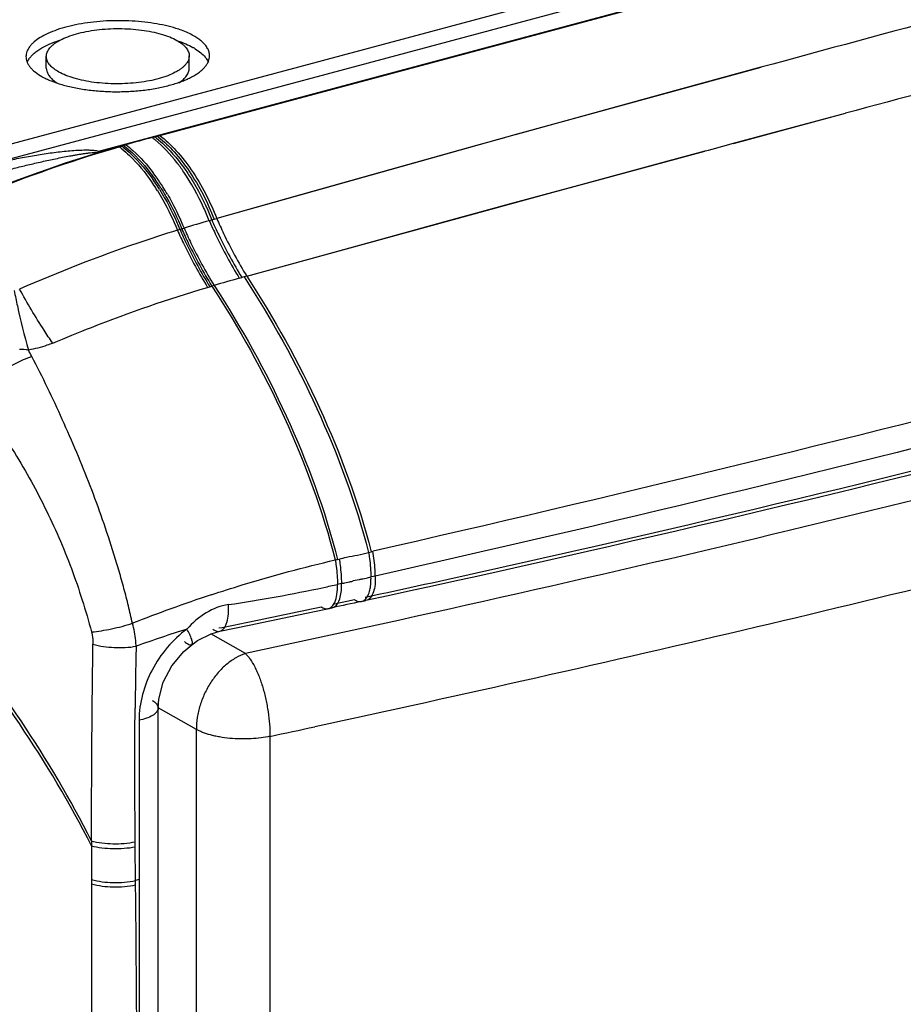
# Model space of a CAD drawing. Header units: millimetres. Extents: x -106 to 325, y 6 to 547.
# Tile 8 of 14: x -38 to 63, y 333 to 446. Entities that reach past the tile are written whole.
import ezdxf

# ---------------------------------------------------------------- set-up
doc = ezdxf.new("R2010")
doc.units = ezdxf.units.MM
doc.header["$LTSCALE"] = 30.734
doc.layers.get('0').update_dxf_attribs({"linetype": 'CONTINUOUS'})

msp = doc.modelspace()

# ---------------------------------------------------------------- linework, layer by layer
at = {"color": 7, "linetype": 'Continuous'}
for p, q in [((-43.12, 428.96), (294.42, 519.44)), ((-28.85, 430.94), (287.03, 515.62)), ((-52.05, 428.25), (121.13, 474.66)), ((-34.85, 440.44), (-34.85, 441.77)), ((-18.51, 440.44), (-18.51, 441.85)), ((-26.23, 431.5), (-28.63, 430.86)), ((-12.08, 373.51), (-16.04, 375.75)), ((-17.69, 364.83), (-22.05, 367.3)), ((-17.69, 300.82), (-17.69, 364.83)), ((-9.27, 364.04), (-9.26, 41.47))]:
    msp.add_line(p, q, dxfattribs=at)
at = {"color": 6, "linetype": 'Continuous'}
for p, q in [((46.88, 440.53), (19.01, 432.89)), ((46.88, 440.54), (35.47, 437.43)), ((35.47, 437.43), (18.76, 432.82)), ((43.74, 431.83), (56.57, 435.29)), ((47.3, 432.8), (56.57, 435.29)), ((-22.75, 432.51), (-22.17, 432.67)), ((-22.17, 432.67), (-21.87, 432.75)), ((19.01, 432.89), (-15.35, 423.25)), ((17.57, 432.49), (14.34, 431.59)), ((43.75, 431.85), (47.3, 432.8)), ((-26.24, 431.54), (-26.51, 431.46)), ((-26.24, 431.54), (-25.73, 431.68)), ((14.34, 431.59), (4.56, 428.86)), ((22.69, 426.15), (40.48, 430.95)), ((35.85, 429.72), (40.49, 430.97)), ((26.06, 427.07), (35.85, 429.72)), ((4.56, 428.86), (-5.63, 426)), ((18.14, 424.92), (26.06, 427.07)), ((-5.63, 426), (-15.35, 423.25)), ((-11.93, 416.65), (22.69, 426.15)), ((10.6, 422.86), (18.14, 424.92)), ((-15.92, 423.09), (-15.65, 423.16)), ((4.27, 421.13), (10.6, 422.86)), ((-19.58, 422), (-19.85, 421.92)), ((-19.58, 422), (-19.36, 422.07)), ((-3.44, 419), (4.27, 421.13)), ((-11.93, 416.65), (-3.44, 419)), ((-11.93, 416.65), (-12.23, 416.57)), ((-16.4, 415.38), (-16.15, 415.45)), ((-15.67, 415.59), (-15.92, 415.52)), ((-12.78, 416.42), (-12.48, 416.5)), ((2.01, 385.07), (2.32, 385.14)), ((-1.53, 384.27), (-1.35, 384.31)), ((-0.56, 381.63), (-0.19, 381.71)), ((-0.1, 381.73), (0.07, 381.76)), ((0.94, 381.95), (0.25, 381.81)), ((0.94, 381.95), (0.25, 381.81)), ((1.16, 382), (1.07, 381.98)), ((1.16, 382), (1.26, 382.03)), ((1.26, 382.03), (1.36, 382.05)), ((1.36, 382.05), (1.75, 382.13)), ((2.59, 382.33), (2.28, 382.26)), ((2.78, 382.37), (2.59, 382.33)), ((-1.09, 381.5), (-1.54, 381.4)), ((-1.9, 379.19), (0.39, 379.68)), ((1.21, 379.46), (1.71, 379.56)), ((-18.21, 374.52), (-18.21, 374.52)), ((-24.7, 367.01), (-24.69, 367.27)), ((-24.7, 367.01), (-24.69, 367.27)), ((-22.06, 318.51), (-22.06, 367.28)), ((-24.24, 365.88), (-24.24, 320.22)), ((-24.63, 347.04), (-24.68, 351.95)), ((-24.24, 347.68), (-24.63, 347.54))]:
    msp.add_line(p, q, dxfattribs=at)
for points in [[(-21.87, 432.75), (156.21, 480.48), (183.04, 487.67)], [(-15.02, 376.05), (-11.65, 376.74), (-6.91, 377.73), (-2.15, 378.74)], [(-18.21, 374.52), (-17.54, 374.99), (-16.01, 375.77), (-15.02, 376.05)], [(-22.06, 367.28), (-21.99, 368.28), (-21.48, 370.22), (-20.49, 372.1), (-19.11, 373.74), (-18.21, 374.52)]]:
    msp.add_lwpolyline(points, dxfattribs=at)
for centre, radius, start, end in [((1783.1, -5941.61), 6614.1, 104.822041, 105.218636), ((2288.49, -7891.18), 8620.42, 104.743429, 105.005408), ((19.91, 273.55), 164.59, 105.0227, 106.101), ((-29.53, 423.55), 11.24, 52.1682, 52.9049), ((-29.73, 423.28), 11.57, 51.5015, 52.1685), ((-29.95, 423.02), 11.92, 50.7917, 51.5012), ((-29.23, 423.64), 11.23, 52.1853, 52.8651), ((-29.44, 423.37), 11.57, 51.4629, 52.1851), ((-29.01, 423.64), 11.32, 52.1528, 52.8853), ((-33.67, 421.98), 11.88, 52.3101, 52.9251), ((-33.84, 421.76), 12.16, 51.7954, 52.3105), ((-34.02, 421.53), 12.45, 51.1848, 51.795), ((-33.53, 421.9), 12.08, 52.3658, 52.879), ((-33.7, 421.69), 12.36, 51.7566, 52.3654), ((-33, 422.38), 11.58, 52.1971, 52.8377), ((-40.79, 414.74), 22.77, 35.2085, 37.15), ((-42.38, 413.62), 24.71, 32.4509, 35.1985), ((-42.93, 413.52), 24.48, 32.4769, 34.6728), ((-42.61, 413.63), 24.42, 32.68, 34.8719), ((-42.99, 413.3), 25.13, 32.2888, 35.001), ((-43.55, 413.02), 25.54, 32.1091, 32.6924), ((-44.07, 412.54), 26.72, 30.305, 32.4601), ((-43.79, 412.96), 25.5, 31.8947, 32.4882), ((40.01, 223.64), 207.13, 105.7488, 106.58), ((57.03, 167.47), 258.55, 105.6642, 106.33), ((-189.43, 329.12), 171.82, 27.128, 27.4063), ((-1.09, 387.25), 5.61, 281.9946, 283.8716), ((-4.73, 381.99), 7.02, 0.2455, 2.1967), ((-39.57, 552.06), 174.84, 278.4033, 282.0317), ((-46.84, 587.46), 210.97, 281.9585, 282.3972), ((-8.49, 381.25), 7.4, 0.3135, 1.9283), ((37.34, 218.78), 170.02, 108.2817, 109.9327), ((38.75, 214.9), 174.15, 109.9339, 111.469), ((33.91, 211.62), 172.91, 107.7388, 109.7687), ((503.63, 362), 528.35, 178.6608, 179.428), ((-6757.02, 286.32), 6732.66, 0.288023, 0.516767)]:
    msp.add_arc(centre, radius, start, end, dxfattribs=at)
at = {"color": 7, "linetype": 'Continuous'}
for centre, radius, start, end in [((-23.94, 432.42), 13.16, 69.8055, 72.7017), ((-21.69, 436.37), 7.38, 59.9931, 60.7117), ((-21.5, 436.7), 7.01, 58.3378, 59.9973), ((23.27, 262.95), 175.76, 107.281, 112.5803), ((-549.55, 2906.35), 2599.09, 281.99775, 282.11348)]:
    msp.add_arc(centre, radius, start, end, dxfattribs=at)
for points, knots in [([(-20.02, 444.98), (-20.42, 445.11), (-21.26, 445.33), (-22.57, 445.58), (-23.96, 445.76), (-25.4, 445.86), (-26.88, 445.88), (-28.34, 445.83), (-29.78, 445.69), (-31.15, 445.48), (-32.43, 445.2), (-33.6, 444.85), (-34.64, 444.44), (-35.52, 443.98), (-36.14, 443.55), (-36.53, 443.18), (-36.83, 442.83), (-37.05, 442.45), (-37.16, 442.05), (-37.18, 441.86), (-37.18, 441.76)], [0, 0, 0, 0, 0.066765, 0.138282, 0.213498, 0.29118, 0.370031, 0.44872, 0.525923, 0.600365, 0.670834, 0.736278, 0.795797, 0.848785, 0.894955, 0.915578, 0.934668, 0.968885, 0.98466, 1, 1, 1, 1]), ([(-34.85, 441.77), (-34.85, 441.86), (-34.83, 442.03), (-34.75, 442.28), (-34.62, 442.53), (-34.44, 442.78), (-34.21, 443.01), (-33.93, 443.24), (-33.61, 443.46), (-33.1, 443.75), (-32.37, 444.07), (-31.38, 444.39), (-30.27, 444.65), (-29.07, 444.84), (-27.81, 444.95), (-26.52, 444.98), (-25.24, 444.94), (-23.99, 444.82), (-22.81, 444.63), (-21.73, 444.37), (-20.77, 444.04), (-20.18, 443.77), (-19.92, 443.62)], [0, 0, 0, 0, 0.015483, 0.031523, 0.048585, 0.067038, 0.087154, 0.109101, 0.132957, 0.158747, 0.216008, 0.280277, 0.350534, 0.425429, 0.50345, 0.582945, 0.66222, 0.739574, 0.813375, 0.882202, 0.944776, 1, 1, 1, 1]), ([(-18, 444.14), (-18.21, 444.26), (-18.67, 444.49), (-19.14, 444.68), (-19.39, 444.77)], [0, 0, 0, 0, 0.477984, 1, 1, 1, 1]), ([(-35.37, 442.76), (-35.06, 442.93), (-34.4, 443.26), (-33.7, 443.52), (-33.33, 443.64)], [0, 0, 0, 0, 0.471846, 1, 1, 1, 1]), ([(-19.92, 443.62), (-19.71, 443.5), (-19.41, 443.31), (-19.07, 443.01), (-18.81, 442.72), (-18.62, 442.41), (-18.52, 442.09), (-18.51, 441.93), (-18.51, 441.85)], [0, 0, 0, 0, 0.308306, 0.445711, 0.572371, 0.797245, 0.900131, 1, 1, 1, 1]), ([(-17.1, 443.52), (-17.24, 443.64), (-17.53, 443.85), (-17.83, 444.04), (-18, 444.14)], [0, 0, 0, 0, 0.478214, 1, 1, 1, 1]), ([(-36.83, 441.49), (-36.75, 441.61), (-36.57, 441.84), (-36.23, 442.16), (-35.83, 442.48), (-35.53, 442.66), (-35.37, 442.76)], [0, 0, 0, 0, 0.217652, 0.455811, 0.716275, 1, 1, 1, 1]), ([(-19.83, 443.57), (-19.51, 443.46), (-18.92, 443.24), (-18.34, 442.96), (-18.08, 442.81)], [0, 0, 0, 0, 0.524779, 1, 1, 1, 1]), ([(-17.82, 442.66), (-17.6, 442.52), (-17.19, 442.24), (-16.83, 441.89), (-16.68, 441.71)], [0, 0, 0, 0, 0.533175, 1, 1, 1, 1]), ([(-16.18, 441.86), (-16.18, 442), (-16.22, 442.3), (-16.4, 442.73), (-16.7, 443.15), (-16.96, 443.4), (-17.1, 443.52)], [0, 0, 0, 0, 0.220311, 0.453711, 0.711137, 1, 1, 1, 1]), ([(-37.18, 441.76), (-37.18, 441.66), (-37.16, 441.46), (-37.06, 441.15), (-36.92, 440.85), (-36.71, 440.56), (-36.45, 440.27), (-36.01, 439.89), (-35.63, 439.64), (-35.35, 439.49)], [0, 0, 0, 0, 0.099815, 0.202636, 0.311245, 0.427931, 0.554435, 0.691742, 1, 1, 1, 1]), ([(-37.01, 441.18), (-36.99, 441.2), (-36.94, 441.31), (-36.88, 441.42), (-36.83, 441.49)], [0, 0, 0, 0, 0.243516, 1, 1, 1, 1]), ([(-35.35, 439.49), (-35.19, 439.39), (-34.85, 439.22), (-34.09, 438.89), (-33.03, 438.53), (-31.64, 438.19), (-30.12, 437.94), (-28.52, 437.79), (-26.87, 437.73), (-25.22, 437.78), (-23.6, 437.92), (-22.06, 438.16), (-20.64, 438.5), (-19.54, 438.85), (-18.76, 439.17), (-18.24, 439.43), (-17.77, 439.69), (-17.35, 439.97), (-17, 440.27), (-16.7, 440.57), (-16.47, 440.88), (-16.3, 441.2), (-16.2, 441.53), (-16.18, 441.75), (-16.18, 441.86)], [0, 0, 0, 0, 0.026659, 0.055263, 0.117815, 0.18661, 0.260405, 0.337755, 0.417021, 0.496514, 0.574532, 0.649433, 0.719681, 0.783956, 0.813519, 0.841235, 0.867036, 0.89089, 0.912833, 0.932954, 0.951413, 0.968474, 0.984514, 1, 1, 1, 1]), ([(-34.52, 440.9), (-34.62, 441.03), (-34.75, 441.24), (-34.83, 441.55), (-34.85, 441.7), (-34.85, 441.77)], [0, 0, 0, 0, 0.52321, 0.764749, 1, 1, 1, 1]), ([(-18.51, 441.85), (-18.51, 441.76), (-18.52, 441.59), (-18.6, 441.34), (-18.73, 441.09), (-18.92, 440.85), (-19.15, 440.61), (-19.42, 440.38), (-19.74, 440.16), (-20.25, 439.88), (-20.98, 439.55), (-21.98, 439.23), (-23.08, 438.97), (-24.28, 438.79), (-25.54, 438.67), (-26.83, 438.64), (-28.11, 438.68), (-29.36, 438.8), (-30.54, 438.99), (-31.62, 439.26), (-32.58, 439.58), (-33.17, 439.85), (-33.43, 440)], [0, 0, 0, 0, 0.015483, 0.031523, 0.048585, 0.067038, 0.087154, 0.109101, 0.132956, 0.158747, 0.216008, 0.280277, 0.350534, 0.425429, 0.50345, 0.582945, 0.662219, 0.739574, 0.813375, 0.882202, 0.944776, 1, 1, 1, 1]), ([(-16.68, 441.71), (-16.64, 441.66), (-16.5, 441.47), (-16.38, 441.26), (-16.31, 441.1)], [0, 0, 0, 0, 0.264348, 1, 1, 1, 1]), ([(-34.85, 440.44), (-34.85, 440.32), (-34.81, 440.08), (-34.71, 439.86), (-34.65, 439.75)], [0, 0, 0, 0, 0.485225, 1, 1, 1, 1]), ([(-34.38, 440.73), (-34.4, 440.74), (-34.45, 440.8), (-34.49, 440.86), (-34.52, 440.9)], [0, 0, 0, 0, 0.255833, 1, 1, 1, 1]), ([(-33.43, 440), (-33.61, 440.11), (-33.95, 440.32), (-34.26, 440.59), (-34.38, 440.73)], [0, 0, 0, 0, 0.533586, 1, 1, 1, 1]), ([(-19.68, 438.78), (-19.5, 438.89), (-19.18, 439.13), (-18.8, 439.54), (-18.6, 439.92), (-18.52, 440.22), (-18.51, 440.37), (-18.51, 440.44)], [0, 0, 0, 0, 0.301718, 0.562778, 0.790677, 0.896627, 1, 1, 1, 1]), ([(-34.65, 439.75), (-34.65, 439.73), (-34.61, 439.66), (-34.56, 439.6), (-34.53, 439.55)], [0, 0, 0, 0, 0.244284, 1, 1, 1, 1]), ([(-34.53, 439.55), (-34.41, 439.39), (-34.12, 439.09), (-33.77, 438.84), (-33.58, 438.72)], [0, 0, 0, 0, 0.463103, 1, 1, 1, 1]), ([(224.6, 436.95), (215.39, 433.9), (196.76, 427.88), (168.48, 419.22), (139.64, 410.83), (100.21, 399.97), (49.66, 387.18), (8.7, 377.93), (-12.08, 373.51)], [0, 0, 0, 0, 0.118793, 0.239478, 0.36199, 0.486276, 0.739942, 1, 1, 1, 1]), ([(-43.12, 428.96), (-42.53, 429.11), (-41.35, 429.41), (-39.57, 429.82), (-37.79, 430.19), (-36.29, 430.46), (-35.09, 430.65), (-34.18, 430.78), (-33.27, 430.89), (-32.37, 430.99), (-31.46, 431.06), (-30.7, 431.09), (-30.1, 431.09), (-29.73, 431.08), (-29.44, 431.05), (-29.23, 431.03), (-29.03, 430.99), (-28.91, 430.96), (-28.85, 430.94)], [0, 0, 0, 0, 0.125846, 0.251734, 0.377679, 0.503704, 0.566758, 0.62984, 0.692948, 0.756062, 0.819111, 0.881861, 0.912915, 0.943439, 0.958343, 0.972907, 0.986863, 1, 1, 1, 1]), ([(-41.48, 428.23), (-40.95, 428.38), (-39.91, 428.65), (-38.33, 429.05), (-37.02, 429.37), (-35.96, 429.61), (-35.17, 429.79), (-34.38, 429.96), (-33.59, 430.13), (-32.79, 430.29), (-32.13, 430.41), (-31.6, 430.51), (-31.2, 430.58), (-30.8, 430.64), (-30.41, 430.7), (-30.01, 430.75), (-29.69, 430.78), (-29.43, 430.79), (-29.25, 430.8), (-29.09, 430.79), (-28.99, 430.78), (-28.94, 430.77)], [0, 0, 0, 0, 0.126686, 0.253386, 0.380056, 0.443381, 0.506695, 0.569993, 0.633273, 0.696525, 0.75969, 0.791222, 0.822721, 0.854158, 0.885379, 0.916236, 0.946747, 0.961783, 0.976082, 0.989007, 1, 1, 1, 1]), ([(-28.94, 430.77), (-28.92, 430.78), (-28.86, 430.79), (-28.79, 430.82), (-28.71, 430.84), (-28.66, 430.85), (-28.63, 430.86)], [0, 0, 0, 0, 0.250735, 0.500693, 0.75052, 1, 1, 1, 1]), ([(-28.85, 430.94), (-28.83, 430.94), (-28.75, 430.91), (-28.68, 430.89), (-28.63, 430.86)], [0, 0, 0, 0, 0.264025, 1, 1, 1, 1]), ([(190, 415.39), (174.55, 410.63), (143.17, 401.37), (95.27, 388.42), (46.05, 376.26), (12.73, 368.76), (-4.13, 365.14)], [0, 0, 0, 0, 0.241794, 0.489255, 0.742098, 1, 1, 1, 1]), ([(-12.08, 373.51), (-12.46, 373.38), (-13.22, 373.03), (-14.27, 372.28), (-15.23, 371.33), (-16.08, 370.2), (-16.77, 368.94), (-17.29, 367.6), (-17.62, 366.22), (-17.69, 365.29), (-17.69, 364.83)], [0, 0, 0, 0, 0.109967, 0.226973, 0.351106, 0.480478, 0.612582, 0.744875, 0.874826, 1, 1, 1, 1]), ([(-12.08, 373.51), (-11.99, 373.42), (-11.79, 373.21), (-11.41, 372.7), (-11.07, 372.11), (-10.75, 371.44), (-10.51, 370.87), (-10.29, 370.26), (-10.01, 369.4), (-9.78, 368.49), (-9.6, 367.56), (-9.44, 366.61), (-9.31, 365.44), (-9.27, 364.5), (-9.27, 364.04)], [0, 0, 0, 0, 0.040136, 0.084936, 0.187636, 0.245083, 0.306164, 0.370459, 0.437427, 0.577123, 0.648731, 0.720719, 0.863358, 1, 1, 1, 1]), ([(-9.27, 364.04), (-9.6, 363.97), (-10.32, 363.85), (-11.45, 363.75), (-12.65, 363.72), (-13.85, 363.79), (-14.83, 363.92), (-15.57, 364.07), (-16.22, 364.23), (-16.82, 364.42), (-17.35, 364.65), (-17.59, 364.77), (-17.69, 364.83)], [0, 0, 0, 0, 0.120574, 0.253457, 0.394288, 0.53653, 0.673386, 0.73795, 0.798979, 0.908384, 0.956476, 1, 1, 1, 1])]:
    msp.add_open_spline(points, degree=3, knots=knots, dxfattribs=at)
at = {"color": 6, "linetype": 'Continuous'}
for points, knots in [([(-22.23, 432.42), (-21.93, 432.18), (-20.68, 431.08), (-19.62, 429.78), (-18.89, 428.73)], [0, 0, 0, 0, 0.230496, 1, 1, 1, 1]), ([(-22.06, 432.58), (-21.4, 432.07), (-20.12, 430.84), (-17.78, 427.79), (-16.4, 425.09), (-15.65, 423.16)], [0, 0, 0, 0, 0.217737, 0.460065, 1, 1, 1, 1]), ([(-21.87, 432.75), (-21.2, 432.24), (-19.9, 431.01), (-17.51, 427.94), (-16.12, 425.2), (-15.35, 423.25)], [0, 0, 0, 0, 0.216907, 0.459069, 1, 1, 1, 1]), ([(-45.46, 424.68), (-43.89, 425.34), (-37.68, 427.86), (-31.32, 430.05), (-26.51, 431.46)], [0, 0, 0, 0, 0.252995, 1, 1, 1, 1]), ([(-26.22, 431.23), (-25.91, 430.98), (-24.63, 429.85), (-23.54, 428.52), (-22.8, 427.44)], [0, 0, 0, 0, 0.230442, 1, 1, 1, 1]), ([(-26.05, 431.39), (-25.74, 431.15), (-24.44, 430.02), (-23.33, 428.68), (-22.58, 427.6)], [0, 0, 0, 0, 0.230222, 1, 1, 1, 1]), ([(-25.91, 431.52), (-25.59, 431.28), (-24.28, 430.15), (-23.17, 428.81), (-22.4, 427.72)], [0, 0, 0, 0, 0.229492, 1, 1, 1, 1]), ([(-25.73, 431.68), (-25.46, 431.47), (-24.32, 430.52), (-23.32, 429.4), (-22.63, 428.49)], [0, 0, 0, 0, 0.231452, 1, 1, 1, 1]), ([(-19.13, 428.56), (-19.38, 428.93), (-20.35, 430.26), (-21.48, 431.49), (-22.41, 432.25)], [0, 0, 0, 0, 0.268402, 1, 1, 1, 1]), ([(-16.22, 423), (-16.42, 423.51), (-17.23, 425.44), (-18.25, 427.28), (-19.13, 428.56)], [0, 0, 0, 0, 0.259905, 1, 1, 1, 1]), ([(-18.89, 428.73), (-18.6, 428.31), (-17.45, 426.52), (-16.51, 424.59), (-15.92, 423.09)], [0, 0, 0, 0, 0.238388, 1, 1, 1, 1]), ([(-21.74, 426.73), (-21.52, 426.37), (-20.62, 424.87), (-19.86, 423.29), (-19.36, 422.07)], [0, 0, 0, 0, 0.241821, 1, 1, 1, 1]), ([(-22.14, 426.44), (-21.92, 426.09), (-21.06, 424.64), (-20.34, 423.1), (-19.85, 421.92)], [0, 0, 0, 0, 0.242258, 1, 1, 1, 1]), ([(-21.92, 426.6), (-21.7, 426.25), (-20.82, 424.77), (-20.07, 423.21), (-19.58, 422)], [0, 0, 0, 0, 0.242092, 1, 1, 1, 1]), ([(-21, 426.03), (-20.82, 425.72), (-20.12, 424.47), (-19.51, 423.16), (-19.1, 422.15)], [0, 0, 0, 0, 0.243998, 1, 1, 1, 1]), ([(-16.22, 423), (-15.96, 422.42), (-14.93, 420.18), (-13.74, 417.99), (-12.78, 416.42)], [0, 0, 0, 0, 0.254781, 1, 1, 1, 1]), ([(-15.92, 423.09), (-15.67, 422.51), (-14.63, 420.26), (-13.45, 418.08), (-12.48, 416.5)], [0, 0, 0, 0, 0.254801, 1, 1, 1, 1]), ([(-15.35, 423.25), (-15.1, 422.67), (-14.07, 420.42), (-12.89, 418.23), (-11.93, 416.65)], [0, 0, 0, 0, 0.254846, 1, 1, 1, 1]), ([(-19.85, 421.92), (-21.37, 421.45), (-27.47, 419.46), (-33.46, 417.11), (-37.9, 415.18)], [0, 0, 0, 0, 0.246838, 1, 1, 1, 1]), ([(-19.85, 421.92), (-19.6, 421.34), (-18.56, 419.11), (-17.37, 416.94), (-16.4, 415.38)], [0, 0, 0, 0, 0.254584, 1, 1, 1, 1]), ([(-19.58, 422), (-19.32, 421.43), (-18.29, 419.19), (-17.11, 417.02), (-16.15, 415.45)], [0, 0, 0, 0, 0.254659, 1, 1, 1, 1]), ([(-19.36, 422.07), (-19.11, 421.5), (-18.07, 419.26), (-16.88, 417.08), (-15.92, 415.52)], [0, 0, 0, 0, 0.254656, 1, 1, 1, 1]), ([(-19.1, 422.15), (-18.84, 421.58), (-17.81, 419.34), (-16.63, 417.16), (-15.67, 415.59)], [0, 0, 0, 0, 0.254684, 1, 1, 1, 1]), ([(-12.23, 416.57), (-9.09, 411.78), (-3.46, 401.63), (0.54, 390.71), (2.01, 385.07)], [0, 0, 0, 0, 0.495896, 1, 1, 1, 1]), ([(-11.93, 416.65), (-8.79, 411.86), (-3.16, 401.7), (0.85, 390.79), (2.32, 385.14)], [0, 0, 0, 0, 0.495872, 1, 1, 1, 1]), ([(-15.92, 415.52), (-12.8, 410.75), (-7.21, 400.66), (-3.24, 389.81), (-1.8, 384.21)], [0, 0, 0, 0, 0.496202, 1, 1, 1, 1]), ([(-15.67, 415.59), (-12.55, 410.84), (-6.95, 400.75), (-2.98, 389.9), (-1.53, 384.27)], [0, 0, 0, 0, 0.494271, 1, 1, 1, 1]), ([(-38.52, 415), (-38.41, 414.41), (-37.93, 412.14), (-37.37, 409.88), (-36.89, 408.21)], [0, 0, 0, 0, 0.256153, 1, 1, 1, 1]), ([(-34.12, 409), (-34.46, 409.49), (-35.8, 411.5), (-37.03, 413.58), (-37.9, 415.18)], [0, 0, 0, 0, 0.246156, 1, 1, 1, 1]), ([(-34.12, 409.01), (-32.65, 409.63), (-26.84, 411.99), (-20.9, 414.04), (-16.4, 415.38)], [0, 0, 0, 0, 0.253425, 1, 1, 1, 1]), ([(109.28, 411.78), (100.6, 409.42), (65.16, 400.01), (29.52, 391.38), (2.54, 385.2)], [0, 0, 0, 0, 0.245307, 1, 1, 1, 1]), ([(-34.12, 409), (-34.34, 408.91), (-35.23, 408.57), (-36.17, 408.33), (-36.89, 408.21)], [0, 0, 0, 0, 0.246064, 1, 1, 1, 1]), ([(107.97, 408.33), (99.42, 406.02), (64.5, 396.79), (29.38, 388.34), (2.78, 382.37)], [0, 0, 0, 0, 0.245209, 1, 1, 1, 1]), ([(-42.93, 402.94), (-42.58, 403.43), (-41.71, 404.38), (-40.18, 405.65), (-38.41, 406.71), (-37.14, 407.26), (-36.5, 407.47)], [0, 0, 0, 0, 0.227095, 0.48194, 0.746068, 1, 1, 1, 1]), ([(-24.99, 376.97), (-25.15, 377.62), (-25.45, 378.95), (-25.96, 380.94), (-26.52, 382.91), (-27.31, 385.55), (-28.39, 388.82), (-30.29, 393.98), (-32.93, 400.23), (-35.27, 405.11), (-36.5, 407.47)], [0, 0, 0, 0, 0.062308, 0.124945, 0.187832, 0.250935, 0.377512, 0.504139, 0.755377, 1, 1, 1, 1]), ([(1.63, 379.95), (10.69, 381.9), (46.2, 389.8), (81.53, 398.57), (107.7, 405.64)], [0, 0, 0, 0, 0.254642, 1, 1, 1, 1]), ([(108.73, 405.47), (100.04, 403.12), (64.54, 393.79), (28.79, 385.4), (1.71, 379.56)], [0, 0, 0, 0, 0.245247, 1, 1, 1, 1]), ([(-42.93, 402.94), (-41.43, 401), (-38.6, 396.88), (-34.93, 390.29), (-31.85, 383.3), (-30.34, 378.42), (-29.68, 375.97)], [0, 0, 0, 0, 0.2434, 0.494681, 0.748383, 1, 1, 1, 1]), ([(-1.35, 384.31), (-1.07, 384.38), (-0.37, 384.57), (0.76, 384.75), (1.6, 384.96), (2.01, 385.07)], [0, 0, 0, 0, 0.250438, 0.624982, 1, 1, 1, 1]), ([(2.01, 385.07), (2.05, 384.84), (2.19, 383.9), (2.26, 382.96), (2.28, 382.26)], [0, 0, 0, 0, 0.254212, 1, 1, 1, 1]), ([(2.78, 382.37), (2.77, 382.6), (2.73, 383.55), (2.62, 384.49), (2.51, 385.2)], [0, 0, 0, 0, 0.244276, 1, 1, 1, 1]), ([(-15.99, 380.22), (-14.82, 380.61), (-10.13, 382.1), (-5.38, 383.38), (-1.8, 384.21)], [0, 0, 0, 0, 0.252492, 1, 1, 1, 1]), ([(-1.8, 384.21), (-1.76, 383.97), (-1.63, 383.04), (-1.56, 382.1), (-1.54, 381.4)], [0, 0, 0, 0, 0.254821, 1, 1, 1, 1]), ([(-1.35, 384.31), (-1.31, 384.07), (-1.18, 383.14), (-1.11, 382.2), (-1.09, 381.5)], [0, 0, 0, 0, 0.254509, 1, 1, 1, 1]), ([(2.78, 382.12), (2.79, 381.8), (2.75, 381.2), (2.55, 380.41), (2.23, 379.82), (1.88, 379.6), (1.71, 379.56)], [0, 0, 0, 0, 0.3302, 0.607576, 0.825826, 1, 1, 1, 1]), ([(2.2, 380.94), (2.21, 381.03), (2.27, 381.38), (2.29, 381.74), (2.28, 382.02)], [0, 0, 0, 0, 0.235063, 1, 1, 1, 1]), ([(-1.85, 379.36), (-1.72, 379.65), (-1.56, 380.33), (-1.53, 381.02), (-1.54, 381.4)], [0, 0, 0, 0, 0.450219, 1, 1, 1, 1]), ([(-1.85, 378.87), (-1.56, 379.07), (-1.15, 379.92), (-1.08, 380.78), (-1.09, 381.3)], [0, 0, 0, 0, 0.408677, 1, 1, 1, 1]), ([(1.93, 380.11), (1.96, 380.17), (2.08, 380.43), (2.16, 380.72), (2.2, 380.94)], [0, 0, 0, 0, 0.226851, 1, 1, 1, 1]), ([(0.39, 379.68), (0.52, 379.59), (0.78, 379.45), (1.08, 379.43), (1.21, 379.46)], [0, 0, 0, 0, 0.539618, 1, 1, 1, 1]), ([(1.21, 379.46), (1.36, 379.49), (1.66, 379.66), (1.85, 379.95), (1.93, 380.11)], [0, 0, 0, 0, 0.452678, 1, 1, 1, 1]), ([(-29.7, 352.06), (-32.06, 356.81), (-37.49, 365.91), (-43.81, 374.38), (-47.12, 378.45)], [0, 0, 0, 0, 0.502537, 1, 1, 1, 1]), ([(-14.02, 379.1), (-14.91, 378.97), (-16.71, 378.27), (-18.11, 377.01), (-18.78, 376.31)], [0, 0, 0, 0, 0.485905, 1, 1, 1, 1]), ([(-15.1, 376.43), (-14.12, 376.62), (-10.22, 377.42), (-6.33, 378.24), (-3.42, 378.86)], [0, 0, 0, 0, 0.250673, 1, 1, 1, 1]), ([(-15.02, 376.05), (-14.84, 376.09), (-14.56, 376.29), (-14.33, 376.68), (-14.12, 377.24), (-13.99, 378.06), (-13.99, 378.75), (-14.02, 379.1)], [0, 0, 0, 0, 0.16814, 0.27476, 0.399189, 0.688081, 1, 1, 1, 1]), ([(-3.42, 378.86), (-3.29, 378.77), (-3.03, 378.63), (-2.73, 378.61), (-2.6, 378.64)], [0, 0, 0, 0, 0.539967, 1, 1, 1, 1]), ([(-2.6, 378.64), (-2.45, 378.67), (-2.12, 378.87), (-1.93, 379.18), (-1.85, 379.36)], [0, 0, 0, 0, 0.447316, 1, 1, 1, 1]), ([(-29.7, 351.53), (-32.12, 356.36), (-37.59, 365.46), (-43.95, 373.95), (-47.22, 377.97)], [0, 0, 0, 0, 0.510336, 1, 1, 1, 1]), ([(-29.68, 375.97), (-28.92, 376.04), (-27.33, 376.31), (-25.78, 376.71), (-24.99, 376.97)], [0, 0, 0, 0, 0.480064, 1, 1, 1, 1]), ([(-24.58, 374.34), (-24.59, 374.56), (-24.66, 375.44), (-24.82, 376.32), (-24.99, 376.97)], [0, 0, 0, 0, 0.242708, 1, 1, 1, 1]), ([(-18.78, 376.31), (-20.41, 375.08), (-23.12, 371.91), (-24.24, 367.85), (-24.24, 365.88)], [0, 0, 0, 0, 0.509066, 1, 1, 1, 1]), ([(-18.21, 374.52), (-18.15, 374.57), (-18.12, 374.73), (-18.16, 374.93), (-18.25, 375.26), (-18.45, 375.73), (-18.66, 376.11), (-18.78, 376.31)], [0, 0, 0, 0, 0.11773, 0.212322, 0.33189, 0.636424, 1, 1, 1, 1]), ([(-15.8, 376.28), (-15.74, 376.24), (-15.51, 376.09), (-15.22, 376.01), (-15.02, 376.05)], [0, 0, 0, 0, 0.274357, 1, 1, 1, 1]), ([(-29.68, 375.97), (-29.65, 375.86), (-29.55, 375.4), (-29.5, 374.92), (-29.51, 374.57)], [0, 0, 0, 0, 0.255405, 1, 1, 1, 1]), ([(-29.7, 352.06), (-29.69, 353.93), (-29.65, 361.43), (-29.59, 368.94), (-29.51, 374.57)], [0, 0, 0, 0, 0.248744, 1, 1, 1, 1]), ([(-29.51, 374.57), (-28.72, 374.35), (-27.07, 374.12), (-25.4, 374.2), (-24.58, 374.34)], [0, 0, 0, 0, 0.493134, 1, 1, 1, 1]), ([(-19.03, 374.87), (-18.88, 374.75), (-18.66, 374.57), (-18.29, 374.45), (-18.21, 374.52)], [0, 0, 0, 0, 0.645408, 1, 1, 1, 1]), ([(-22.06, 367.28), (-22.06, 367.12), (-22.22, 366.76), (-22.73, 366.38), (-23.42, 366.07), (-23.95, 365.93), (-24.24, 365.88)], [0, 0, 0, 0, 0.172857, 0.401235, 0.685526, 1, 1, 1, 1]), ([(-22.73, 368.15), (-22.55, 368.05), (-22.24, 367.82), (-22.06, 367.45), (-22.06, 367.28)], [0, 0, 0, 0, 0.552609, 1, 1, 1, 1]), ([(-24.68, 351.95), (-24.69, 353.2), (-24.73, 358.22), (-24.73, 363.25), (-24.7, 367.01)], [0, 0, 0, 0, 0.249736, 1, 1, 1, 1]), ([(-24.68, 351.95), (-25.52, 351.77), (-27.21, 351.64), (-28.9, 351.84), (-29.7, 352.06)], [0, 0, 0, 0, 0.509867, 1, 1, 1, 1]), ([(-29.7, 351.53), (-28.9, 351.32), (-27.21, 351.13), (-25.52, 351.25), (-24.68, 351.41)], [0, 0, 0, 0, 0.490676, 1, 1, 1, 1]), ([(-29.69, 347.2), (-29.69, 344.21), (-29.67, 332.26), (-29.67, 320.31), (-29.67, 311.34)], [0, 0, 0, 0, 0.24978, 1, 1, 1, 1]), ([(-29.69, 347.17), (-28.89, 346.94), (-27.19, 346.74), (-25.48, 346.87), (-24.63, 347.04)], [0, 0, 0, 0, 0.487883, 1, 1, 1, 1]), ([(-29.68, 347.67), (-28.89, 347.44), (-27.19, 347.23), (-25.48, 347.36), (-24.63, 347.54)], [0, 0, 0, 0, 0.48966, 1, 1, 1, 1])]:
    msp.add_open_spline(points, degree=3, knots=knots, dxfattribs=at)
for points in [[(40.49, 430.97), (41.58, 431.26), (42.66, 431.56), (43.75, 431.85)], [(-16.22, 423), (-16.12, 423.03), (-16.02, 423.06), (-15.92, 423.09)], [(-15.65, 423.16), (-15.55, 423.19), (-15.45, 423.22), (-15.35, 423.25)], [(-19.36, 422.07), (-19.27, 422.1), (-19.18, 422.12), (-19.1, 422.15)], [(-12.23, 416.57), (-12.32, 416.55), (-12.4, 416.52), (-12.48, 416.5)], [(-16.15, 415.45), (-16.07, 415.47), (-16, 415.5), (-15.92, 415.52)], [(-37.93, 408.32), (-37.58, 408.35), (-37.22, 408.3), (-36.89, 408.21)], [(2.32, 385.14), (2.38, 385.16), (2.45, 385.17), (2.51, 385.2)], [(-1.8, 384.21), (-1.71, 384.23), (-1.62, 384.25), (-1.53, 384.27)], [(-0.19, 381.71), (-0.16, 381.71), (-0.13, 381.72), (-0.1, 381.73)], [(1.07, 381.98), (1.03, 381.97), (0.98, 381.96), (0.94, 381.95)], [(1.75, 382.13), (1.93, 382.17), (2.11, 382.21), (2.28, 382.26)], [(2.78, 382.37), (2.78, 382.29), (2.78, 382.21), (2.78, 382.12)], [(-1.09, 381.5), (-0.92, 381.55), (-0.74, 381.59), (-0.56, 381.63)], [(1.21, 379.46), (0.09, 379.22), (-1.03, 378.98), (-2.15, 378.74)], [(-2.15, 378.74), (-2.04, 378.76), (-1.94, 378.81), (-1.85, 378.87)], [(-29.7, 352.06), (-29.7, 351.89), (-29.7, 351.71), (-29.7, 351.53)], [(-29.7, 351.53), (-29.7, 350.24), (-29.7, 348.96), (-29.68, 347.67)], [(-29.68, 347.67), (-29.7, 347.5), (-29.7, 347.34), (-29.69, 347.17)]]:
    msp.add_open_spline(points, degree=3, dxfattribs=at)

doc.saveas('drawing.dxf')
